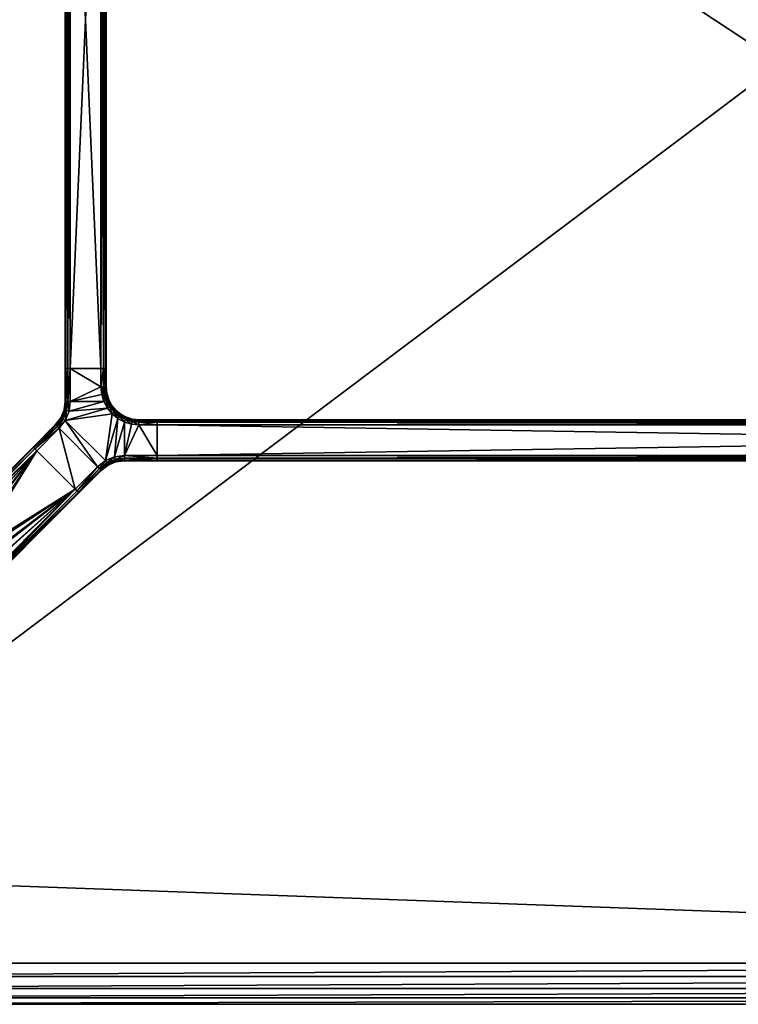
# Model space of a CAD drawing. Header units: inches. Extents: x -84 to 84, y -30 to 30.
# Tile 2 of 15: x -65 to -43, y -30 to 0. Entities that reach past the tile are written whole.
import ezdxf

# ---------------------------------------------------------------- set-up
doc = ezdxf.new("R2010")
doc.units = ezdxf.units.IN
doc.header["$MEASUREMENT"] = 0
for name, color, linetype in [('AFUTL-3-EDWD', 15, 'Continuous'), ('AFUTL-3-FMPT', 4, 'Continuous'), ('AFUTL-3-TPLM', 15, 'Continuous')]:
    doc.layers.add(name, color=color, linetype=linetype)

msp = doc.modelspace()

# ---------------------------------------------------------------- meshes
at = {"layer": 'AFUTL-3-EDWD'}
mesh = msp.add_polyface(dxfattribs=at)
corners = [(0, 28.747, 28.461), (0, -28.747, 28.461), (-79.75, -28.747, 28.461), (-80.417, -28.672, 28.461), (-81.05, -28.45, 28.461), (-81.618, -28.093, 28.461), (-82.093, -27.618, 28.461), (-82.45, -27.05, 28.461), (-82.672, -26.417, 28.461), (-82.747, -25.75, 28.461), (-82.747, 25.75, 28.461), (-82.672, 26.417, 28.461), (-82.45, 27.05, 28.461), (-82.093, 27.618, 28.461), (-81.618, 28.093, 28.461), (-81.05, 28.45, 28.461), (-80.417, 28.672, 28.461), (-79.75, 28.747, 28.461), (0, -30, 29.531), (0, 30, 29.531), (-79.75, 30, 29.531), (-80.488, 29.935, 29.531), (-81.203, 29.744, 29.531), (-81.875, 29.431, 29.531), (-82.482, 29.006, 29.531), (-83.006, 28.482, 29.531), (-83.43, 27.875, 29.531), (-83.744, 27.204, 29.531), (-83.935, 26.488, 29.531), (-84, 25.75, 29.531), (-84, -25.75, 29.531), (-83.935, -26.488, 29.531), (-83.744, -27.204, 29.531), (-83.43, -27.875, 29.531), (-83.006, -28.482, 29.531), (-82.482, -29.006, 29.531), (-81.875, -29.431, 29.531), (-81.203, -29.744, 29.531), (-80.488, -29.935, 29.531), (-79.75, -30, 29.531), (0, 29.154, 28.597), (0, 29.514, 28.832), (0, 29.802, 29.15), (0, -29.802, 29.15), (0, -29.514, 28.832), (0, -29.154, 28.597), (-79.75, 29.154, 28.597), (-79.75, 29.514, 28.832), (-79.75, 29.802, 29.15), (-83.154, 25.75, 28.597), (-83.514, 25.75, 28.832), (-83.802, 25.75, 29.15), (-81.938, 28.358, 28.597), (-80.341, 29.102, 28.597), (-80.403, 29.457, 28.832), (-80.453, 29.74, 29.15), (-80.914, 28.949, 28.597), (-81.037, 29.287, 28.832), (-81.136, 29.558, 29.15), (-81.452, 28.698, 28.597), (-81.632, 29.009, 28.832), (-81.776, 29.259, 29.15), (-82.169, 28.633, 28.832), (-82.354, 28.854, 29.15), (-82.698, 27.452, 28.597), (-83.009, 27.632, 28.832), (-83.259, 27.776, 29.15), (-82.854, 28.355, 29.15), (-82.633, 28.169, 28.832), (-82.358, 27.938, 28.597), (-82.949, 26.914, 28.597), (-83.287, 27.037, 28.832), (-83.557, 27.136, 29.15), (-83.102, 26.341, 28.597), (-83.456, 26.404, 28.832), (-83.74, 26.454, 29.15), (-83.154, -25.75, 28.597), (-83.514, -25.75, 28.832), (-83.802, -25.75, 29.15), (-79.75, -29.154, 28.597), (-79.75, -29.514, 28.832), (-79.75, -29.802, 29.15), (-82.358, -27.938, 28.597), (-83.102, -26.341, 28.597), (-83.456, -26.404, 28.832), (-83.74, -26.454, 29.15), (-82.949, -26.914, 28.597), (-83.287, -27.037, 28.832), (-83.557, -27.136, 29.15), (-82.698, -27.452, 28.597), (-83.009, -27.632, 28.832), (-83.259, -27.776, 29.15), (-82.633, -28.169, 28.832), (-82.854, -28.355, 29.15), (-81.452, -28.698, 28.597), (-81.632, -29.009, 28.832), (-81.776, -29.259, 29.15), (-82.354, -28.854, 29.15), (-82.169, -28.633, 28.832), (-81.938, -28.358, 28.597), (-80.914, -28.949, 28.597), (-81.037, -29.287, 28.832), (-81.136, -29.558, 29.15), (-80.341, -29.102, 28.597), (-80.403, -29.457, 28.832), (-80.453, -29.74, 29.15)]
mesh.append_faces([[corners[k] for k in face] for face in [(48, 19, 42), (47, 42, 41), (46, 41, 40), (17, 40, 0)]], dxfattribs={"vtx0": -1})
mesh.append_faces([[corners[k] for k in face] for face in [(20, 48, 21), (21, 55, 22), (22, 58, 23), (23, 61, 24), (24, 63, 25), (25, 67, 26), (26, 66, 27), (27, 72, 28), (28, 75, 29), (10, 73, 11), (11, 70, 12), (12, 64, 13), (48, 47, 55), (55, 54, 58), (58, 57, 61), (61, 60, 63), (47, 46, 54), (54, 53, 57), (57, 56, 60), (60, 59, 62), (46, 17, 53), (53, 16, 56), (56, 15, 59), (59, 14, 52), (68, 69, 65), (65, 64, 71), (71, 70, 74), (67, 68, 66), (66, 65, 72), (72, 71, 75), (78, 29, 51), (77, 51, 50), (76, 50, 49), (9, 49, 10), (30, 78, 31), (31, 85, 32), (32, 88, 33), (33, 91, 34), (34, 93, 35), (35, 97, 36), (36, 96, 37), (37, 102, 38), (38, 105, 39), (2, 103, 3), (3, 100, 4), (4, 94, 5), (78, 77, 85), (85, 84, 88), (88, 87, 91), (91, 90, 93), (77, 76, 84), (84, 83, 87), (87, 86, 90), (90, 89, 92), (76, 9, 83), (83, 8, 86), (86, 7, 89), (89, 6, 82), (98, 99, 95), (95, 94, 101), (101, 100, 104), (97, 98, 96), (96, 95, 102), (102, 101, 105), (43, 39, 81), (44, 81, 80), (45, 80, 79), (1, 79, 2)]], dxfattribs={"vtx0": -1, "vtx1": -1})
mesh.append_faces([[corners[k] for k in face] for face in [(21, 48, 55), (22, 55, 58), (23, 58, 61), (24, 61, 63), (25, 63, 67), (26, 67, 66), (27, 66, 72), (28, 72, 75), (29, 75, 51), (51, 74, 50), (50, 73, 49), (11, 73, 70), (12, 70, 64), (13, 64, 69), (13, 69, 52), (52, 68, 62), (62, 67, 63), (55, 47, 54), (58, 54, 57), (61, 57, 60), (63, 60, 62), (54, 46, 53), (57, 53, 56), (60, 56, 59), (62, 59, 52), (53, 17, 16), (56, 16, 15), (59, 15, 14), (52, 14, 13), (65, 69, 64), (71, 64, 70), (74, 70, 73), (66, 68, 65), (72, 65, 71), (75, 71, 74), (31, 78, 85), (32, 85, 88), (33, 88, 91), (34, 91, 93), (35, 93, 97), (36, 97, 96), (37, 96, 102), (38, 102, 105), (39, 105, 81), (81, 104, 80), (80, 103, 79), (3, 103, 100), (4, 100, 94), (5, 94, 99), (5, 99, 82), (82, 98, 92), (92, 97, 93), (85, 77, 84), (88, 84, 87), (91, 87, 90), (93, 90, 92), (84, 76, 83), (87, 83, 86), (90, 86, 89), (92, 89, 82), (83, 9, 8), (86, 8, 7), (89, 7, 6), (82, 6, 5), (95, 99, 94), (101, 94, 100), (104, 100, 103), (96, 98, 95), (102, 95, 101), (105, 101, 104)]], dxfattribs={"vtx0": -1, "vtx2": -1})
mesh.append_faces([[corners[k] for k in face] for face in [(18, 39, 43), (43, 81, 44), (44, 80, 45), (45, 79, 1)]], dxfattribs={"vtx1": -1})
mesh.append_faces([[corners[k] for k in face] for face in [(20, 19, 48), (48, 42, 47), (47, 41, 46), (46, 40, 17), (51, 75, 74), (50, 74, 73), (49, 73, 10), (52, 69, 68), (62, 68, 67), (30, 29, 78), (78, 51, 77), (77, 50, 76), (76, 49, 9), (81, 105, 104), (80, 104, 103), (79, 103, 2), (82, 99, 98), (92, 98, 97)]], dxfattribs={"vtx1": -1, "vtx2": -1})
at = {"layer": 'AFUTL-3-FMPT'}
mesh = msp.add_polyface(dxfattribs=at)
corners = [(-63.276, 10.63, 26.461), (-63.354, 10.63, 26.482), (-63.412, 10.63, 26.539), (-63.433, 10.63, 26.618), (-63.433, 10.63, 28.303), (-63.412, 10.63, 28.382), (-63.354, 10.63, 28.439), (-63.276, 10.63, 28.461), (-62.341, 10.63, 28.461), (-62.262, 10.63, 28.439), (-62.204, 10.63, 28.382), (-62.183, 10.63, 28.303), (-62.183, 10.63, 26.618), (-62.204, 10.63, 26.539), (-62.262, 10.63, 26.482), (-62.341, 10.63, 26.461), (-62.183, -10.63, 26.618), (-62.204, -10.63, 26.539), (-62.262, -10.63, 26.482), (-62.341, -10.63, 26.461), (-62.183, -10.63, 28.303), (-62.341, -10.63, 28.461), (-62.262, -10.63, 28.439), (-62.204, -10.63, 28.382), (-63.276, -10.63, 28.461), (-63.433, -10.63, 28.303), (-63.412, -10.63, 28.382), (-63.354, -10.63, 28.439), (-63.433, -10.63, 26.618), (-63.276, -10.63, 26.461), (-63.354, -10.63, 26.482), (-63.412, -10.63, 26.539)]
mesh.append_faces([[corners[k] for k in face] for face in [(6, 4, 5), (14, 12, 13), (18, 15, 14), (17, 14, 13), (16, 13, 12), (20, 12, 11), (23, 11, 10), (22, 10, 9), (21, 9, 8), (21, 7, 24), (27, 7, 6), (26, 6, 5), (25, 5, 4), (28, 4, 3), (1, 29, 30), (2, 30, 31), (3, 31, 28), (29, 15, 19), (22, 20, 23), (30, 28, 31)]], dxfattribs={"vtx0": -1})
mesh.append_faces([[corners[k] for k in face] for face in [(1, 3, 0), (7, 4, 6), (9, 11, 8), (15, 12, 14), (18, 16, 19), (21, 20, 22), (27, 25, 24), (29, 28, 30)]], dxfattribs={"vtx0": -1, "vtx1": -1})
mesh.append_faces([[corners[k] for k in face] for face in [(0, 3, 7), (8, 12, 15), (19, 16, 21), (24, 28, 29)]], dxfattribs={"vtx0": -1, "vtx1": -1, "vtx2": -1})
mesh.append_faces([[corners[k] for k in face] for face in [(0, 7, 8), (8, 11, 12), (19, 21, 24), (24, 25, 28)]], dxfattribs={"vtx0": -1, "vtx2": -1})
mesh.append_faces([[corners[k] for k in face] for face in [(19, 15, 18), (18, 14, 17), (17, 13, 16), (16, 12, 20), (20, 11, 23), (23, 10, 22), (22, 9, 21), (8, 7, 21), (24, 7, 27), (27, 6, 26), (26, 5, 25), (25, 4, 28), (0, 29, 1), (1, 30, 2), (2, 31, 3), (0, 15, 29)]], dxfattribs={"vtx1": -1})
mesh.append_faces([[corners[k] for k in face] for face in [(3, 4, 7), (15, 0, 8), (16, 20, 21), (29, 19, 24)]], dxfattribs={"vtx1": -1, "vtx2": -1})
mesh.append_faces([[corners[k] for k in face] for face in [(1, 2, 3), (9, 10, 11), (18, 17, 16), (27, 26, 25)]], dxfattribs={"vtx2": -1})
mesh = msp.add_polyface(dxfattribs=at)
corners = [(-62.204, -10.63, 28.382), (-62.262, -10.63, 28.439), (-62.262, -11.188, 28.439), (-62.204, -11.188, 28.382), (-62.243, -11.399, 28.439), (-62.186, -11.388, 28.382), (-62.341, -10.63, 28.461), (-62.341, -11.188, 28.461), (-63.276, -10.63, 28.461), (-63.354, -10.63, 28.439), (-63.354, -11.632, 28.439), (-63.276, -11.632, 28.461), (-63.412, -10.63, 28.382), (-63.412, -11.632, 28.382), (-63.433, -10.63, 28.303), (-63.433, -11.632, 28.303), (-62.262, -11.188, 26.482), (-62.262, -10.63, 26.482), (-62.204, -10.63, 26.539), (-62.204, -11.188, 26.539), (-62.341, -11.188, 26.461), (-62.341, -10.63, 26.461), (-62.243, -11.399, 26.482), (-62.262, -11.188, 26.482), (-62.204, -11.188, 26.539), (-62.318, -11.415, 26.461), (-63.354, -11.632, 26.482), (-63.354, -10.63, 26.482), (-63.276, -10.63, 26.461), (-63.276, -11.632, 26.461), (-63.412, -11.632, 26.539), (-63.412, -10.63, 26.539), (-63.433, -11.632, 26.618), (-63.433, -10.63, 26.618), (-63.433, -10.63, 28.303), (-63.433, -10.63, 26.618), (-63.433, -11.632, 26.618), (-63.433, -11.632, 28.303), (-62.262, -10.63, 28.439), (-62.204, -10.63, 28.382), (-62.183, -10.63, 28.303), (-62.341, -10.63, 28.461), (-62.183, -10.63, 26.618), (-62.204, -10.63, 26.539), (-62.262, -10.63, 26.482), (-62.341, -10.63, 26.461), (-63.276, -10.63, 26.461), (-63.276, -10.63, 28.461), (-63.354, -10.63, 26.482), (-63.412, -10.63, 26.539), (-63.433, -10.63, 26.618), (-63.433, -10.63, 28.303), (-63.354, -10.63, 28.439), (-63.412, -10.63, 28.382)]
mesh.append_faces([[corners[k] for k in face] for face in [(26, 28, 29), (30, 27, 26), (32, 31, 30)]], dxfattribs={"vtx0": -1})
mesh.append_faces([[corners[k] for k in face] for face in [(28, 20, 29)]], dxfattribs={"vtx0": -1, "vtx1": -1})
mesh.append_faces([[corners[k] for k in face] for face in [(41, 42, 45), (47, 46, 50)]], dxfattribs={"vtx0": -1, "vtx1": -1, "vtx2": -1})
mesh.append_faces([[corners[k] for k in face] for face in [(41, 40, 42), (42, 44, 45), (41, 45, 46), (47, 50, 51)]], dxfattribs={"vtx0": -1, "vtx2": -1})
mesh.append_faces([[corners[k] for k in face] for face in [(3, 0, 2), (3, 2, 5), (2, 1, 7), (2, 7, 4), (11, 8, 10), (10, 9, 13), (13, 12, 15), (6, 8, 7), (37, 34, 36), (53, 52, 51)]], dxfattribs={"vtx1": -1})
mesh.append_faces([[corners[k] for k in face] for face in [(8, 11, 7), (41, 38, 40), (47, 41, 46), (46, 48, 50), (52, 47, 51)]], dxfattribs={"vtx1": -1, "vtx2": -1})
mesh.append_faces([[corners[k] for k in face] for face in [(0, 1, 2), (2, 4, 5), (1, 6, 7), (8, 9, 10), (9, 12, 13), (12, 14, 15), (16, 17, 18), (18, 19, 16), (20, 21, 17), (17, 16, 20), (22, 23, 24), (25, 20, 23), (23, 22, 25), (26, 27, 28), (30, 31, 27), (32, 33, 31), (28, 21, 20), (34, 35, 36), (38, 39, 40), (42, 43, 44), (48, 49, 50)]], dxfattribs={"vtx2": -1})
mesh = msp.add_polyface(dxfattribs=at)
corners = [(-62.033, -11.76, 28.382), (-62.079, -11.789, 28.439), (-61.943, -11.95, 28.439), (-62.079, -11.789, 28.439), (-62.178, -11.602, 28.439), (-62.252, -11.632, 28.461), (-62.145, -11.832, 28.461), (-62.186, -11.388, 28.382), (-62.243, -11.399, 28.439), (-62.178, -11.602, 28.439), (-62.128, -11.58, 28.382), (-62.164, -11.384, 28.303), (-62.183, -11.188, 28.303), (-62.183, -10.63, 28.303), (-62.204, -10.63, 28.382), (-62.204, -11.188, 28.382), (-61.89, -11.896, 28.303), (-61.904, -11.911, 28.382), (-62.107, -11.571, 28.303), (-62.033, -11.76, 28.382), (-62.204, -11.188, 26.539), (-62.204, -10.63, 26.539), (-62.183, -10.63, 26.618), (-62.183, -11.188, 26.618), (-61.943, -11.95, 26.482), (-62.079, -11.789, 26.482), (-62.033, -11.759, 26.539), (-61.904, -11.911, 26.539), (-62.033, -11.759, 26.539), (-62.128, -11.58, 26.539), (-62.107, -11.571, 26.618), (-62.178, -11.602, 26.482), (-62.145, -11.832, 26.461), (-62.252, -11.632, 26.461), (-62.186, -11.388, 26.539), (-62.178, -11.602, 26.482), (-62.243, -11.399, 26.482), (-62.204, -11.188, 26.539), (-62.183, -11.188, 26.618), (-62.164, -11.384, 26.618), (-61.89, -11.896, 26.618), (-62.204, -11.188, 26.539), (-62.186, -11.388, 26.539), (-62.243, -11.399, 26.482), (-62.079, -11.789, 26.482), (-62.145, -11.832, 26.461), (-62.178, -11.602, 26.482), (-62.183, -10.63, 26.618), (-62.183, -10.63, 28.303), (-62.183, -11.188, 28.303), (-62.183, -11.188, 26.618), (-62.164, -11.384, 28.303), (-62.164, -11.384, 26.618), (-62.107, -11.571, 28.303), (-62.107, -11.571, 26.618), (-62.107, -11.571, 28.303), (-62.016, -11.749, 28.303), (-62.016, -11.749, 26.618), (-62.107, -11.571, 26.618), (-62.107, -11.571, 28.303), (-62.033, -11.76, 28.382), (-62.016, -11.749, 28.303), (-61.89, -11.896, 28.303), (-62.016, -11.749, 28.303), (-61.89, -11.896, 28.303), (-61.89, -11.896, 26.618), (-62.016, -11.749, 26.618), (-62.107, -11.571, 26.618), (-62.016, -11.749, 26.618), (-62.033, -11.759, 26.539), (-61.89, -11.896, 26.618)]
mesh.append_faces([[corners[k] for k in face] for face in [(7, 12, 15), (16, 0, 17), (24, 26, 27), (31, 32, 33), (26, 40, 27), (59, 60, 61)]], dxfattribs={"vtx0": -1})
mesh.append_faces([[corners[k] for k in face] for face in [(12, 13, 15), (44, 45, 46), (50, 47, 49), (50, 49, 52), (61, 60, 62)]], dxfattribs={"vtx1": -1})
mesh.append_faces([[corners[k] for k in face] for face in [(0, 1, 2), (3, 4, 5), (5, 6, 3), (7, 8, 9), (9, 10, 7), (7, 11, 12), (13, 14, 15), (11, 7, 10), (10, 18, 11), (18, 10, 19), (3, 19, 10), (10, 4, 3), (20, 21, 22), (22, 23, 20), (24, 25, 26), (28, 29, 30), (34, 29, 35), (35, 36, 34), (37, 38, 39), (39, 34, 37), (30, 29, 34), (34, 39, 30), (41, 42, 43), (29, 28, 44), (44, 46, 29), (47, 48, 49), (49, 51, 52), (51, 53, 54), (54, 52, 51), (55, 56, 57), (57, 58, 55), (63, 64, 65), (65, 66, 63), (67, 68, 69), (69, 68, 70)]], dxfattribs={"vtx2": -1})
mesh = msp.add_polyface(dxfattribs=at)
corners = [(-62.341, -11.188, 28.461), (-62.318, -11.415, 28.461), (-62.243, -11.399, 28.439), (-62.252, -11.632, 28.461), (-62.178, -11.602, 28.439), (-62.243, -11.399, 28.439), (-63.391, -11.911, 28.439), (-63.499, -12.171, 28.439), (-63.431, -12.21, 28.461), (-63.315, -11.931, 28.461), (-63.354, -11.632, 28.439), (-63.276, -11.632, 28.461), (-63.412, -11.632, 28.382), (-63.447, -11.896, 28.382), (-63.549, -12.142, 28.382), (-63.433, -11.632, 28.303), (-63.467, -11.891, 28.303), (-63.567, -12.132, 28.303), (-62.001, -12.007, 28.461), (-62.145, -11.832, 28.461), (-62.252, -11.632, 26.461), (-62.318, -11.415, 26.461), (-62.243, -11.399, 26.482), (-62.178, -11.602, 26.482), (-63.354, -11.632, 26.482), (-63.276, -11.632, 26.461), (-63.315, -11.931, 26.461), (-63.431, -12.21, 26.461), (-63.499, -12.171, 26.482), (-63.391, -11.911, 26.482), (-63.412, -11.632, 26.539), (-63.447, -11.896, 26.539), (-63.549, -12.142, 26.539), (-63.433, -11.632, 26.618), (-63.467, -11.891, 26.618), (-63.567, -12.132, 26.618), (-62.145, -11.832, 26.461), (-62.001, -12.007, 26.461), (-62.341, -11.188, 26.461), (-63.567, -12.132, 28.303), (-63.467, -11.891, 28.303), (-63.467, -11.891, 26.618), (-63.567, -12.132, 26.618), (-63.467, -11.891, 26.618), (-63.467, -11.891, 28.303), (-63.433, -11.632, 28.303), (-63.467, -11.891, 26.618), (-63.433, -11.632, 28.303), (-63.433, -11.632, 26.618)]
mesh.append_faces([[corners[k] for k in face] for face in [(6, 8, 9), (24, 26, 29), (30, 29, 31), (33, 31, 34), (46, 47, 48)]], dxfattribs={"vtx0": -1})
mesh.append_faces([[corners[k] for k in face] for face in [(8, 18, 19), (9, 19, 3), (11, 3, 1), (11, 1, 0), (36, 27, 26), (20, 26, 25)]], dxfattribs={"vtx0": -1, "vtx2": -1})
mesh.append_faces([[corners[k] for k in face] for face in [(11, 10, 9), (10, 12, 6), (12, 15, 13), (26, 27, 29)]], dxfattribs={"vtx1": -1})
mesh.append_faces([[corners[k] for k in face] for face in [(9, 8, 19), (11, 9, 3), (36, 37, 27), (20, 36, 26), (21, 20, 25), (38, 21, 25)]], dxfattribs={"vtx1": -1, "vtx2": -1})
mesh.append_faces([[corners[k] for k in face] for face in [(0, 1, 2), (1, 3, 4), (4, 5, 1), (6, 7, 8), (10, 6, 9), (12, 13, 6), (13, 14, 7), (7, 6, 13), (15, 16, 13), (16, 17, 14), (14, 13, 16), (20, 21, 22), (22, 23, 20), (24, 25, 26), (27, 28, 29), (30, 24, 29), (28, 32, 31), (31, 29, 28), (33, 30, 31), (32, 35, 34), (34, 31, 32), (39, 40, 41), (41, 42, 39), (43, 44, 45)]], dxfattribs={"vtx2": -1})
mesh = msp.add_polyface(dxfattribs=at)
corners = [(-61.382, -12.192, 28.382), (-61.183, -12.188, 28.303), (-61.378, -12.169, 28.303), (-61.565, -12.112, 28.303), (-61.575, -12.132, 28.382), (-61.779, -12.085, 28.439), (-61.825, -12.151, 28.461), (-61.625, -12.258, 28.461), (-61.596, -12.181, 28.439), (-61.749, -12.038, 28.382), (-61.904, -11.911, 28.382), (-61.749, -12.038, 28.382), (-61.89, -11.896, 28.303), (-62.079, -11.789, 28.439), (-62.145, -11.832, 28.461), (-62.001, -12.007, 28.461), (-61.943, -11.95, 28.439), (-62.033, -11.76, 28.382), (-61.779, -12.085, 28.439), (-61.943, -11.95, 28.439), (-61.596, -12.181, 28.439), (-61.394, -12.245, 28.439), (-61.382, -12.192, 26.539), (-61.378, -12.169, 26.618), (-61.183, -12.188, 26.618), (-61.575, -12.132, 26.539), (-61.565, -12.112, 26.618), (-61.625, -12.258, 26.461), (-61.825, -12.151, 26.461), (-61.779, -12.085, 26.482), (-61.596, -12.181, 26.482), (-61.749, -12.038, 26.539), (-62.001, -12.007, 26.461), (-62.145, -11.832, 26.461), (-62.079, -11.789, 26.482), (-61.943, -11.95, 26.482), (-61.779, -12.085, 26.482), (-61.904, -11.911, 26.539), (-61.749, -12.038, 26.539), (-61.779, -12.085, 26.482), (-61.394, -12.245, 26.482), (-61.596, -12.181, 26.482), (-61.89, -11.896, 26.618), (-61.565, -12.112, 28.303), (-61.378, -12.169, 28.303), (-61.378, -12.169, 26.618), (-61.565, -12.112, 26.618), (-61.183, -12.188, 28.303), (-61.183, -12.188, 26.618), (-61.89, -11.896, 28.303), (-61.737, -12.019, 28.303), (-61.737, -12.019, 26.618), (-61.89, -11.896, 26.618), (-61.89, -11.896, 28.303), (-61.749, -12.038, 28.382), (-61.737, -12.019, 28.303), (-61.565, -12.112, 28.303), (-61.737, -12.019, 28.303), (-61.565, -12.112, 28.303), (-61.565, -12.112, 26.618), (-61.737, -12.019, 26.618), (-61.89, -11.896, 26.618), (-61.737, -12.019, 26.618), (-61.749, -12.038, 26.539), (-61.565, -12.112, 26.618)]
mesh.append_faces([[corners[k] for k in face] for face in [(0, 1, 2), (3, 9, 4), (32, 34, 35), (36, 32, 35), (31, 26, 25), (32, 39, 28), (53, 54, 55)]], dxfattribs={"vtx0": -1})
mesh.append_faces([[corners[k] for k in face] for face in [(10, 11, 12), (35, 37, 36), (37, 42, 38), (45, 44, 48), (55, 54, 56)]], dxfattribs={"vtx1": -1})
mesh.append_faces([[corners[k] for k in face] for face in [(2, 3, 4), (4, 0, 2), (5, 6, 7), (7, 8, 5), (8, 4, 9), (9, 5, 8), (13, 14, 15), (15, 16, 13), (16, 10, 17), (6, 18, 19), (19, 15, 6), (4, 20, 21), (18, 11, 10), (10, 19, 18), (22, 23, 24), (25, 26, 23), (23, 22, 25), (27, 28, 29), (29, 30, 27), (31, 25, 30), (30, 29, 31), (32, 33, 34), (37, 38, 36), (40, 41, 25), (43, 44, 45), (45, 46, 43), (44, 47, 48), (49, 50, 51), (51, 52, 49), (57, 58, 59), (59, 60, 57), (61, 62, 63), (63, 62, 64)]], dxfattribs={"vtx2": -1})
mesh = msp.add_polyface(dxfattribs=at)
corners = [(-64.352, -13.076, 28.439), (-64.296, -13.132, 28.461), (-63.615, -12.45, 28.461), (-63.67, -12.395, 28.439), (-63.499, -12.171, 28.439), (-63.431, -12.21, 28.461), (-63.549, -12.142, 28.382), (-63.711, -12.354, 28.382), (-64.393, -13.035, 28.382), (-63.567, -12.132, 28.303), (-63.726, -12.339, 28.303), (-64.408, -13.02, 28.303), (-63.127, -14.301, 28.461), (-62.445, -13.619, 28.461), (-63.615, -12.45, 26.461), (-64.296, -13.132, 26.461), (-64.352, -13.076, 26.482), (-63.67, -12.395, 26.482), (-63.499, -12.171, 26.482), (-63.431, -12.21, 26.461), (-64.393, -13.035, 26.539), (-63.711, -12.354, 26.539), (-63.549, -12.142, 26.539), (-64.408, -13.02, 26.618), (-63.726, -12.339, 26.618), (-63.567, -12.132, 26.618), (-63.127, -14.301, 26.461), (-62.445, -13.619, 26.461), (-63.726, -12.339, 28.303), (-63.567, -12.132, 28.303), (-63.567, -12.132, 26.618), (-63.726, -12.339, 26.618), (-64.408, -13.02, 26.618), (-64.408, -13.02, 28.303), (-63.031, -14.397, 28.382), (-63.071, -14.357, 28.439), (-63.127, -14.301, 28.461), (-63.016, -14.412, 26.618), (-64.296, -13.132, 28.461), (-64.352, -13.076, 28.439), (-64.393, -13.035, 28.382), (-64.408, -13.02, 28.303), (-64.393, -13.035, 26.539), (-64.352, -13.076, 26.482), (-64.296, -13.132, 26.461), (-64.408, -13.02, 26.618), (-63.127, -14.301, 26.461), (-63.071, -14.357, 26.482), (-63.031, -14.397, 26.539)]
mesh.append_faces([[corners[k] for k in face] for face in [(4, 2, 5), (3, 6, 7), (3, 8, 0), (7, 9, 10), (7, 11, 8), (14, 16, 17), (17, 20, 21), (21, 23, 24), (28, 30, 31)]], dxfattribs={"vtx0": -1})
mesh.append_faces([[corners[k] for k in face] for face in [(37, 38, 41), (37, 41, 46)]], dxfattribs={"vtx0": -1, "vtx1": -1, "vtx2": -1})
mesh.append_faces([[corners[k] for k in face] for face in [(2, 12, 13), (27, 14, 19), (37, 36, 38), (38, 40, 41), (45, 44, 46)]], dxfattribs={"vtx0": -1, "vtx2": -1})
mesh.append_faces([[corners[k] for k in face] for face in [(3, 0, 2), (19, 14, 18), (18, 17, 22), (22, 21, 25), (33, 28, 32), (47, 48, 46)]], dxfattribs={"vtx1": -1})
mesh.append_faces([[corners[k] for k in face] for face in [(5, 2, 13), (27, 26, 14), (45, 42, 44), (41, 45, 46)]], dxfattribs={"vtx1": -1, "vtx2": -1})
mesh.append_faces([[corners[k] for k in face] for face in [(0, 1, 2), (4, 3, 2), (3, 4, 6), (3, 7, 8), (7, 6, 9), (7, 10, 11), (2, 1, 12), (14, 15, 16), (14, 17, 18), (17, 16, 20), (17, 21, 22), (21, 20, 23), (21, 24, 25), (26, 15, 14), (28, 29, 30), (28, 31, 32), (34, 35, 36), (38, 39, 40), (42, 43, 44)]], dxfattribs={"vtx2": -1})
mesh = msp.add_polyface(dxfattribs=at)
corners = [(-61.891, -13.452, 28.382), (-62.138, -13.554, 28.382), (-62.127, -13.572, 28.303), (-62.349, -13.716, 28.382), (-63.031, -14.397, 28.382), (-63.016, -14.412, 28.303), (-62.334, -13.731, 28.303), (-62.166, -13.504, 28.439), (-62.39, -13.675, 28.439), (-63.071, -14.357, 28.439), (-61.906, -13.396, 28.439), (-62.445, -13.619, 28.461), (-63.127, -14.301, 28.461), (-62.206, -13.435, 28.461), (-61.927, -13.32, 28.461), (-63.431, -12.21, 28.461), (-61.825, -12.151, 28.461), (-62.001, -12.007, 28.461), (-62.127, -13.572, 26.618), (-62.138, -13.554, 26.539), (-61.891, -13.452, 26.539), (-62.334, -13.731, 26.618), (-63.016, -14.412, 26.618), (-63.031, -14.397, 26.539), (-62.349, -13.716, 26.539), (-63.071, -14.357, 26.482), (-62.39, -13.675, 26.482), (-62.166, -13.504, 26.482), (-61.906, -13.396, 26.482), (-63.127, -14.301, 26.461), (-62.445, -13.619, 26.461), (-62.206, -13.435, 26.461), (-61.927, -13.32, 26.461), (-62.001, -12.007, 26.461), (-61.825, -12.151, 26.461), (-63.431, -12.21, 26.461), (-62.127, -13.572, 26.618), (-62.127, -13.572, 28.303), (-62.334, -13.731, 28.303), (-63.016, -14.412, 28.303), (-63.016, -14.412, 26.618), (-62.334, -13.731, 26.618), (-61.886, -13.472, 28.303), (-62.127, -13.572, 28.303), (-62.127, -13.572, 26.618), (-63.016, -14.412, 28.303), (-63.031, -14.397, 28.382), (-63.127, -14.301, 28.461), (-63.016, -14.412, 26.618), (-63.031, -14.397, 26.539), (-63.127, -14.301, 26.461)]
mesh.append_faces([[corners[k] for k in face] for face in [(3, 5, 6), (3, 7, 8), (11, 9, 8), (13, 8, 7), (14, 7, 10), (19, 21, 24), (38, 40, 41), (36, 38, 41)]], dxfattribs={"vtx0": -1})
mesh.append_faces([[corners[k] for k in face] for face in [(15, 13, 17), (33, 31, 35)]], dxfattribs={"vtx0": -1, "vtx1": -1, "vtx2": -1})
mesh.append_faces([[corners[k] for k in face] for face in [(15, 11, 13), (13, 16, 17)]], dxfattribs={"vtx0": -1, "vtx2": -1})
mesh.append_faces([[corners[k] for k in face] for face in [(2, 1, 6), (3, 8, 4), (21, 22, 24), (24, 23, 26), (19, 24, 27), (26, 25, 30), (27, 26, 31), (28, 27, 32)]], dxfattribs={"vtx1": -1})
mesh.append_faces([[corners[k] for k in face] for face in [(33, 34, 31), (31, 30, 35), (45, 46, 47), (48, 45, 47), (49, 48, 50)]], dxfattribs={"vtx1": -1, "vtx2": -1})
mesh.append_faces([[corners[k] for k in face] for face in [(0, 1, 2), (3, 4, 5), (1, 3, 6), (3, 1, 7), (8, 9, 4), (10, 7, 1), (11, 12, 9), (13, 11, 8), (14, 13, 7), (18, 19, 20), (19, 18, 21), (22, 23, 24), (23, 25, 26), (24, 26, 27), (19, 27, 28), (25, 29, 30), (26, 30, 31), (27, 31, 32), (36, 37, 38), (38, 39, 40), (42, 43, 44)]], dxfattribs={"vtx2": -1})
mesh = msp.add_polyface(dxfattribs=at)
corners = [(-61.394, -12.245, 28.439), (-61.183, -12.267, 28.439), (-61.382, -12.192, 28.382), (-61.596, -12.181, 28.439), (-61.625, -12.258, 28.461), (-61.408, -12.323, 28.461), (-61.183, -12.345, 28.461), (-61.575, -12.132, 28.382), (-61.627, -13.438, 28.303), (-60.625, -13.438, 28.303), (-61.627, -13.417, 28.382), (-61.891, -13.452, 28.382), (-61.886, -13.472, 28.303), (-62.127, -13.572, 28.303), (-60.625, -13.417, 28.382), (-61.627, -13.359, 28.439), (-61.906, -13.396, 28.439), (-62.138, -13.554, 28.382), (-60.625, -13.359, 28.439), (-61.627, -13.28, 28.461), (-61.927, -13.32, 28.461), (-61.825, -12.151, 28.461), (-62.206, -13.435, 28.461), (-61.183, -12.267, 26.482), (-61.394, -12.245, 26.482), (-61.382, -12.192, 26.539), (-61.183, -12.345, 26.461), (-61.408, -12.323, 26.461), (-61.596, -12.181, 26.482), (-61.625, -12.258, 26.461), (-61.575, -12.132, 26.539), (-61.627, -13.417, 26.539), (-60.625, -13.438, 26.618), (-61.627, -13.438, 26.618), (-61.886, -13.472, 26.618), (-61.891, -13.452, 26.539), (-62.127, -13.572, 26.618), (-61.627, -13.359, 26.482), (-60.625, -13.417, 26.539), (-61.906, -13.396, 26.482), (-62.138, -13.554, 26.539), (-61.627, -13.28, 26.461), (-60.625, -13.359, 26.482), (-61.927, -13.32, 26.461), (-61.825, -12.151, 26.461), (-62.206, -13.435, 26.461), (-62.127, -13.572, 26.618), (-61.886, -13.472, 26.618), (-61.886, -13.472, 28.303), (-61.886, -13.472, 28.303), (-61.886, -13.472, 26.618), (-61.627, -13.438, 28.303), (-61.627, -13.438, 28.303), (-61.886, -13.472, 26.618), (-61.627, -13.438, 26.618)]
mesh.append_faces([[corners[k] for k in face] for face in [(3, 5, 0), (24, 26, 27), (31, 32, 33), (31, 34, 35), (37, 38, 31), (37, 35, 39), (41, 42, 37), (41, 39, 43), (52, 53, 54)]], dxfattribs={"vtx0": -1})
mesh.append_faces([[corners[k] for k in face] for face in [(19, 6, 5), (19, 5, 4), (20, 4, 21), (29, 41, 43), (44, 43, 45)]], dxfattribs={"vtx0": -1, "vtx2": -1})
mesh.append_faces([[corners[k] for k in face] for face in [(0, 1, 2), (5, 6, 0), (8, 9, 10), (8, 10, 12), (10, 14, 15), (10, 15, 11), (15, 18, 19), (15, 19, 16), (29, 28, 27), (49, 50, 51)]], dxfattribs={"vtx1": -1})
mesh.append_faces([[corners[k] for k in face] for face in [(20, 19, 4), (22, 20, 21), (27, 26, 41), (29, 27, 41), (44, 29, 43)]], dxfattribs={"vtx1": -1, "vtx2": -1})
mesh.append_faces([[corners[k] for k in face] for face in [(3, 4, 5), (0, 2, 7), (10, 11, 12), (13, 12, 11), (15, 16, 11), (17, 11, 16), (19, 20, 16), (23, 24, 25), (28, 24, 27), (30, 25, 24), (31, 33, 34), (35, 34, 36), (37, 31, 35), (39, 35, 40), (41, 37, 39), (46, 47, 48)]], dxfattribs={"vtx2": -1})
mesh = msp.add_polyface(dxfattribs=at)
corners = [(-60.625, -12.267, 28.439), (-60.625, -12.209, 28.382), (-61.183, -12.209, 28.382), (-61.183, -12.267, 28.439), (-61.382, -12.192, 28.382), (-60.625, -12.188, 28.303), (-61.183, -12.188, 28.303), (-60.625, -12.345, 28.461), (-61.183, -12.345, 28.461), (-61.394, -12.245, 28.439), (-60.625, -13.438, 28.303), (-60.625, -13.417, 28.382), (-61.627, -13.417, 28.382), (-60.625, -13.359, 28.439), (-61.627, -13.359, 28.439), (-60.625, -13.28, 28.461), (-61.627, -13.28, 28.461), (-61.183, -12.267, 26.482), (-61.382, -12.192, 26.539), (-61.183, -12.209, 26.539), (-60.625, -12.209, 26.539), (-60.625, -12.267, 26.482), (-61.183, -12.188, 26.618), (-60.625, -12.188, 26.618), (-60.625, -12.345, 26.461), (-61.183, -12.345, 26.461), (-61.394, -12.245, 26.482), (-61.627, -13.417, 26.539), (-60.625, -13.417, 26.539), (-60.625, -13.438, 26.618), (-61.627, -13.359, 26.482), (-60.625, -13.359, 26.482), (-61.627, -13.28, 26.461), (-60.625, -13.28, 26.461), (-60.625, -12.188, 28.303), (-60.625, -12.188, 26.618), (-61.183, -12.188, 26.618), (-61.183, -12.188, 28.303), (-61.627, -13.438, 28.303), (-61.627, -13.438, 26.618), (-60.625, -13.438, 26.618), (-60.625, -13.438, 28.303), (-60.625, -13.359, 28.439), (-60.625, -13.417, 28.382), (-60.625, -13.438, 28.303), (-60.625, -13.28, 28.461), (-60.625, -13.438, 26.618), (-60.625, -13.417, 26.539), (-60.625, -13.359, 26.482), (-60.625, -13.28, 26.461), (-60.625, -12.345, 26.461), (-60.625, -12.345, 28.461), (-60.625, -12.267, 26.482), (-60.625, -12.209, 26.539), (-60.625, -12.188, 26.618), (-60.625, -12.188, 28.303), (-60.625, -12.267, 28.439), (-60.625, -12.209, 28.382)]
mesh.append_faces([[corners[k] for k in face] for face in [(17, 18, 19), (17, 24, 25)]], dxfattribs={"vtx0": -1})
mesh.append_faces([[corners[k] for k in face] for face in [(45, 46, 49), (51, 50, 54)]], dxfattribs={"vtx0": -1, "vtx1": -1, "vtx2": -1})
mesh.append_faces([[corners[k] for k in face] for face in [(25, 33, 32), (45, 44, 46), (46, 48, 49), (45, 49, 50), (51, 54, 55)]], dxfattribs={"vtx0": -1, "vtx2": -1})
mesh.append_faces([[corners[k] for k in face] for face in [(3, 0, 2), (2, 1, 6), (8, 7, 3), (17, 19, 21), (19, 18, 22), (19, 22, 20), (37, 34, 36), (41, 38, 40), (57, 56, 55)]], dxfattribs={"vtx1": -1})
mesh.append_faces([[corners[k] for k in face] for face in [(16, 15, 8), (45, 42, 44), (51, 45, 50), (50, 52, 54), (56, 51, 55)]], dxfattribs={"vtx1": -1, "vtx2": -1})
mesh.append_faces([[corners[k] for k in face] for face in [(0, 1, 2), (3, 2, 4), (1, 5, 6), (4, 2, 6), (7, 0, 3), (8, 3, 9), (10, 11, 12), (11, 13, 14), (13, 15, 16), (15, 7, 8), (19, 20, 21), (22, 23, 20), (17, 21, 24), (26, 17, 25), (27, 28, 29), (30, 31, 28), (32, 33, 31), (25, 24, 33), (34, 35, 36), (38, 39, 40), (42, 43, 44), (46, 47, 48), (52, 53, 54)]], dxfattribs={"vtx2": -1})
mesh = msp.add_polyface(dxfattribs=at)
corners = [(-60.625, -12.188, 26.618), (-60.625, -12.209, 26.539), (-60.625, -12.267, 26.482), (-60.625, -12.345, 26.461), (-60.625, -13.28, 26.461), (-60.625, -13.359, 26.482), (-60.625, -13.417, 26.539), (-60.625, -13.438, 26.618), (-60.625, -13.438, 28.303), (-60.625, -13.417, 28.382), (-60.625, -13.359, 28.439), (-60.625, -13.28, 28.461), (-60.625, -12.345, 28.461), (-60.625, -12.267, 28.439), (-60.625, -12.209, 28.382), (-60.625, -12.188, 28.303), (-2.165, -12.188, 26.618), (-2.165, -12.209, 26.539), (-2.165, -12.267, 26.482), (-2.165, -12.345, 26.461), (-2.165, -12.188, 28.303), (-2.165, -12.345, 28.461), (-2.165, -12.267, 28.439), (-2.165, -12.209, 28.382), (-2.165, -13.28, 28.461), (-2.165, -13.438, 28.303), (-2.165, -13.417, 28.382), (-2.165, -13.359, 28.439), (-2.165, -13.438, 26.618), (-2.165, -13.28, 26.461), (-2.165, -13.359, 26.482), (-2.165, -13.417, 26.539)]
mesh.append_faces([[corners[k] for k in face] for face in [(7, 5, 6), (15, 13, 14), (1, 16, 17), (2, 17, 18), (3, 18, 19), (20, 0, 15), (23, 15, 14), (22, 14, 13), (21, 13, 12), (21, 11, 24), (27, 11, 10), (26, 10, 9), (25, 9, 8), (28, 8, 7), (31, 7, 6), (30, 6, 5), (29, 5, 4), (29, 3, 19), (30, 28, 31), (25, 27, 26)]], dxfattribs={"vtx0": -1})
mesh.append_faces([[corners[k] for k in face] for face in [(12, 4, 11), (0, 12, 15), (20, 21, 16), (19, 24, 29), (29, 28, 30), (28, 24, 25)]], dxfattribs={"vtx0": -1, "vtx1": -1})
mesh.append_faces([[corners[k] for k in face] for face in [(0, 3, 12), (11, 4, 7), (16, 21, 19), (29, 24, 28)]], dxfattribs={"vtx0": -1, "vtx1": -1, "vtx2": -1})
mesh.append_faces([[corners[k] for k in face] for face in [(0, 2, 3), (12, 3, 4), (11, 7, 8), (8, 10, 11), (15, 12, 13), (20, 22, 21), (16, 19, 18), (25, 24, 27)]], dxfattribs={"vtx0": -1, "vtx2": -1})
mesh.append_faces([[corners[k] for k in face] for face in [(1, 2, 0), (9, 10, 8), (0, 16, 1), (1, 17, 2), (2, 18, 3), (16, 0, 20), (20, 15, 23), (23, 14, 22), (22, 13, 21), (12, 11, 21), (24, 11, 27), (27, 10, 26), (26, 9, 25), (25, 8, 28), (28, 7, 31), (31, 6, 30), (30, 5, 29), (4, 3, 29), (23, 22, 20)]], dxfattribs={"vtx1": -1})
mesh.append_faces([[corners[k] for k in face] for face in [(4, 5, 7), (21, 24, 19)]], dxfattribs={"vtx1": -1, "vtx2": -1})
mesh.append_faces([[corners[k] for k in face] for face in [(18, 17, 16)]], dxfattribs={"vtx2": -1})
mesh = msp.add_polyface(dxfattribs=at)
corners = [(-67.596, -16.338, 26.491), (-67.304, -16.047, 28.43), (-67.344, -16.018, 28.396), (-67.374, -16.003, 28.346), (-67.391, -16.004, 28.287), (-67.639, -16.252, 26.634), (-67.64, -16.269, 26.575), (-67.625, -16.299, 26.525), (-66.042, -17.309, 28.43), (-66.334, -17.601, 26.491), (-66.294, -17.63, 26.525), (-66.264, -17.645, 26.575), (-66.247, -17.644, 26.634), (-65.999, -17.395, 28.287), (-65.998, -17.379, 28.346), (-66.013, -17.349, 28.396), (-64.408, -13.02, 28.287), (-64.393, -13.035, 28.366), (-64.352, -13.076, 28.424), (-64.296, -13.132, 28.445), (-63.127, -14.301, 28.445), (-63.071, -14.357, 28.424), (-63.031, -14.397, 28.366), (-63.016, -14.412, 28.287), (-63.016, -14.412, 26.634), (-63.031, -14.397, 26.555), (-63.071, -14.357, 26.497), (-63.127, -14.301, 26.476), (-64.296, -13.132, 26.476), (-64.352, -13.076, 26.497), (-64.393, -13.035, 26.555), (-64.408, -13.02, 26.634), (-66, -17.174, 28.445), (-65.982, -16.845, 28.445), (-66.071, -16.53, 28.445), (-66.26, -16.264, 28.445), (-66.526, -16.076, 28.445), (-66.84, -15.986, 28.445), (-67.17, -16.005, 28.445), (-67.465, -16.301, 26.476), (-67.136, -16.282, 26.476), (-66.821, -16.372, 26.476), (-66.555, -16.56, 26.476), (-66.367, -16.826, 26.476), (-66.278, -17.141, 26.476), (-66.296, -17.47, 26.476)]
mesh.append_faces([[corners[k] for k in face] for face in [(5, 3, 4), (14, 12, 13), (22, 20, 21), (31, 29, 30), (45, 8, 32), (44, 32, 33), (43, 33, 34), (42, 34, 35), (42, 36, 41), (41, 37, 40), (40, 38, 39), (39, 1, 0), (13, 24, 23), (31, 4, 16), (14, 23, 22), (15, 21, 8), (8, 20, 32), (9, 27, 26), (10, 25, 11), (11, 24, 12), (1, 19, 18), (2, 17, 3), (3, 16, 4), (6, 31, 30), (7, 29, 0), (0, 28, 39)]], dxfattribs={"vtx0": -1})
mesh.append_faces([[corners[k] for k in face] for face in [(7, 2, 6), (6, 3, 5), (15, 11, 14), (24, 20, 23), (23, 20, 22), (16, 28, 31), (27, 42, 28), (19, 35, 20)]], dxfattribs={"vtx0": -1, "vtx1": -1})
mesh.append_faces([[corners[k] for k in face] for face in [(16, 19, 27), (27, 19, 24)]], dxfattribs={"vtx0": -1, "vtx1": -1, "vtx2": -1})
mesh.append_faces([[corners[k] for k in face] for face in [(7, 1, 2), (6, 2, 3), (15, 9, 10), (15, 10, 11), (14, 11, 12), (16, 18, 19), (27, 24, 25), (31, 28, 29), (27, 44, 43), (27, 43, 42), (28, 42, 41), (28, 41, 40), (20, 35, 34), (20, 34, 33), (19, 37, 36), (19, 36, 35), (15, 22, 21), (10, 26, 25), (2, 18, 17), (7, 30, 29)]], dxfattribs={"vtx0": -1, "vtx2": -1})
mesh.append_faces([[corners[k] for k in face] for face in [(0, 1, 7), (8, 9, 15), (17, 18, 16), (9, 8, 45), (45, 32, 44), (44, 33, 43), (43, 34, 42), (12, 24, 13), (45, 44, 27), (5, 4, 31), (38, 37, 19), (13, 23, 14), (14, 22, 15), (45, 27, 9), (9, 26, 10), (38, 19, 1), (1, 18, 2), (5, 31, 6), (6, 30, 7)]], dxfattribs={"vtx1": -1})
mesh.append_faces([[corners[k] for k in face] for face in [(19, 20, 24), (27, 28, 16)]], dxfattribs={"vtx1": -1, "vtx2": -1})
mesh.append_faces([[corners[k] for k in face] for face in [(25, 26, 27), (42, 35, 36), (41, 36, 37), (40, 37, 38), (39, 38, 1), (40, 39, 28), (33, 32, 20), (8, 21, 20), (11, 25, 24), (3, 17, 16), (0, 29, 28)]], dxfattribs={"vtx2": -1})
at = {"layer": 'AFUTL-3-TPLM'}
mesh = msp.add_polyface(dxfattribs=at)
corners = [(0, 28.747, 28.461), (0, -28.747, 28.461), (-79.75, -28.747, 28.461), (-80.417, -28.672, 28.461), (-81.05, -28.45, 28.461), (-81.618, -28.093, 28.461), (-82.093, -27.618, 28.461), (-82.45, -27.05, 28.461), (-82.672, -26.417, 28.461), (-82.747, -25.75, 28.461), (-82.747, 25.75, 28.461), (-82.672, 26.417, 28.461), (-82.45, 27.05, 28.461), (-82.093, 27.618, 28.461), (-81.618, 28.093, 28.461), (-81.05, 28.45, 28.461), (-80.417, 28.672, 28.461), (-79.75, 28.747, 28.461), (0, -30, 29.531), (0, 30, 29.531), (-79.75, 30, 29.531), (-80.488, 29.935, 29.531), (-81.203, 29.744, 29.531), (-81.875, 29.431, 29.531), (-82.482, 29.006, 29.531), (-83.006, 28.482, 29.531), (-83.43, 27.875, 29.531), (-83.744, 27.204, 29.531), (-83.935, 26.488, 29.531), (-84, 25.75, 29.531), (-84, -25.75, 29.531), (-83.935, -26.488, 29.531), (-83.744, -27.204, 29.531), (-83.43, -27.875, 29.531), (-83.006, -28.482, 29.531), (-82.482, -29.006, 29.531), (-81.875, -29.431, 29.531), (-81.203, -29.744, 29.531), (-80.488, -29.935, 29.531), (-79.75, -30, 29.531), (0, 29.154, 28.597), (0, 29.514, 28.832), (0, 29.802, 29.15), (0, -29.802, 29.15), (0, -29.514, 28.832), (0, -29.154, 28.597)]
mesh.append_faces([[corners[k] for k in face] for face in [(4, 2, 3), (17, 15, 16), (22, 20, 21), (18, 42, 19)]], dxfattribs={"vtx0": -1})
mesh.append_faces([[corners[k] for k in face] for face in [(10, 1, 9), (9, 2, 8), (8, 2, 7), (7, 2, 6), (6, 2, 5), (5, 2, 4), (30, 20, 29), (29, 20, 28), (28, 20, 27), (27, 20, 26), (26, 20, 25), (25, 20, 24), (24, 20, 23), (23, 20, 22), (39, 31, 38), (45, 40, 44), (44, 41, 43), (43, 42, 18)]], dxfattribs={"vtx0": -1, "vtx1": -1})
mesh.append_faces([[corners[k] for k in face] for face in [(39, 20, 30)]], dxfattribs={"vtx0": -1, "vtx1": -1, "vtx2": -1})
mesh.append_faces([[corners[k] for k in face] for face in [(10, 0, 1), (9, 1, 2), (17, 11, 12), (17, 12, 13), (17, 14, 15), (39, 19, 20), (38, 31, 32), (38, 32, 33), (38, 34, 35), (38, 35, 36), (45, 0, 40), (44, 40, 41), (43, 41, 42)]], dxfattribs={"vtx0": -1, "vtx2": -1})
mesh.append_faces([[corners[k] for k in face] for face in [(18, 19, 39), (1, 0, 45)]], dxfattribs={"vtx1": -1})
mesh.append_faces([[corners[k] for k in face] for face in [(17, 0, 10), (10, 11, 17), (13, 14, 17), (30, 31, 39), (33, 34, 38)]], dxfattribs={"vtx1": -1, "vtx2": -1})
mesh.append_faces([[corners[k] for k in face] for face in [(36, 37, 38)]], dxfattribs={"vtx2": -1})

doc.saveas('drawing.dxf')
